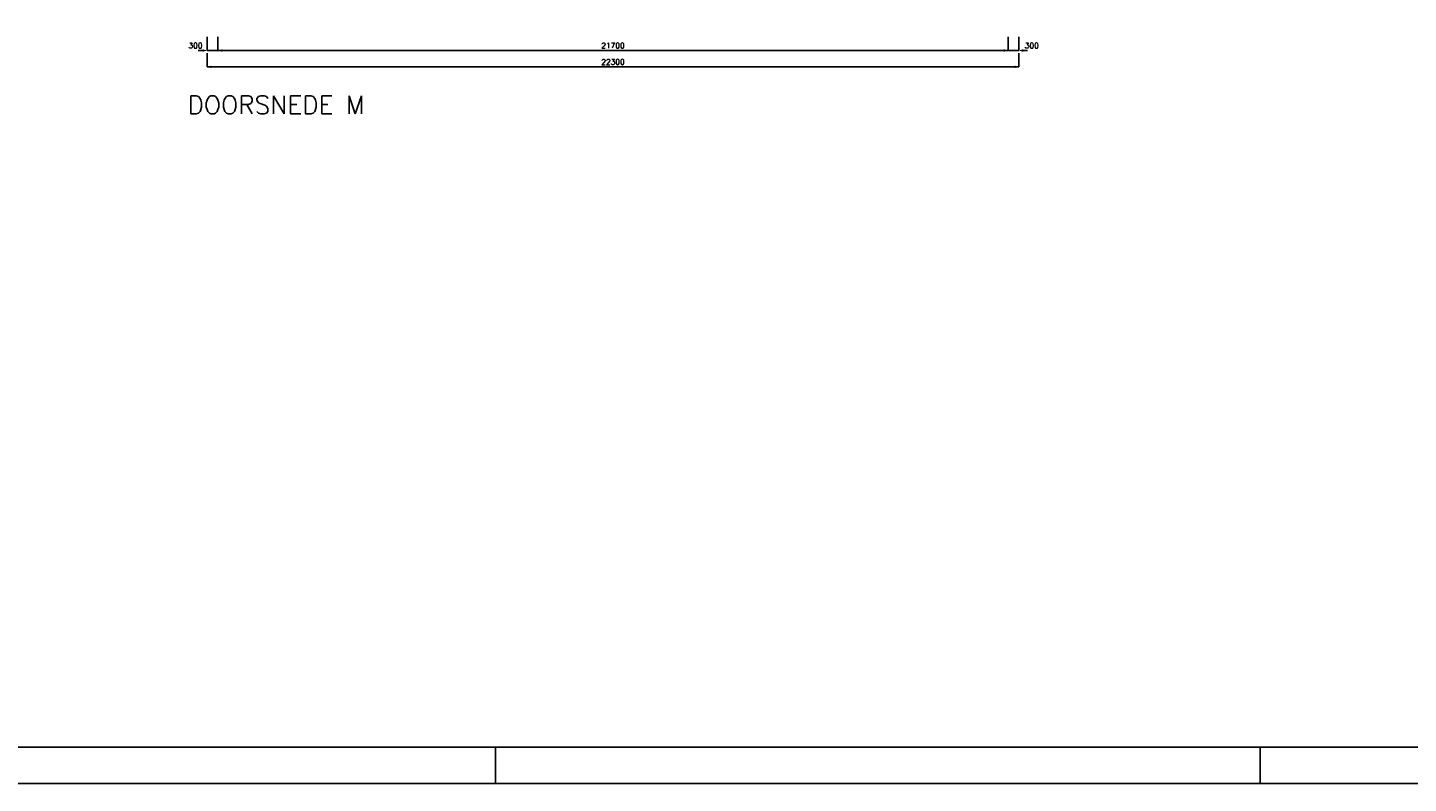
# Model space of a CAD drawing. Extents: x 0 to 118900, y 0 to 84100.
# Tile 24 of 40: x 43050 to 80975, y 0 to 20767. Entities that reach past the tile are written whole.
import ezdxf
from ezdxf.enums import TextEntityAlignment as Align

# ---------------------------------------------------------------- set-up
doc = ezdxf.new("R2010")
doc.units = 0
doc.header["$LTSCALE"] = 60
doc.header["$MEASUREMENT"] = 0
doc.layers.get('0').update_dxf_attribs({"linetype": 'CONTINUOUS'})
for name, color, linetype in [('KADER', 2, 'CONTINUOUS'), ('LAAG50', 1, 'CONTINUOUS'), ('MAAT15', 3, 'CONTINUOUS')]:
    doc.layers.add(name, color=color, linetype=linetype)
doc.styles.add('ROMANS', font='romans')
doc.styles.get("Standard").update_dxf_attribs({"font": 'simplex'})

# ---------------------------------------------------------------- blocks, each defined once
blk = doc.blocks.new('ZUDIMEND')
blk.add_line((-800, 0), (-1600, 0))
at = {"color": 3}
blk.add_solid([(0, 0), (-800, -240), (-800, 240)], dxfattribs=at)
blk = doc.blocks.new('ZUDIMTUS')
at = {"color": 3}
blk.add_solid([(0, 0), (-800, -240), (-800, 240)], dxfattribs=at)

msp = doc.modelspace()

# ---------------------------------------------------------------- linework, layer by layer
at = {"layer": 'KADER', "color": 3}
for p, q in [((55900, 0), (55900, 1000)), ((55900, 0), (55900, 1000)), ((76900, 0), (76900, 1000)), ((76900, 0), (76900, 1000))]:
    msp.add_line(p, q, dxfattribs=at)
msp.add_lwpolyline([(0, 0), (118900, 0), (118900, 0), (118900, 84100), (0, 84100)], close=True, dxfattribs=at)
msp.add_lwpolyline([(0, 0), (118900, 0), (118900, 0), (118900, 84100), (0, 84100)], close=True, dxfattribs=at)
at = {"layer": 'KADER'}
msp.add_lwpolyline([(1000, 1000), (117900, 1000), (117900, 1000), (117900, 83100), (1000, 83100)], close=True, dxfattribs=at)
msp.add_lwpolyline([(1000, 1000), (117900, 1000), (117900, 1000), (117900, 83100), (1000, 83100)], close=True, dxfattribs=at)
at = {"layer": 'MAAT15'}
for p, q in [((47978, 20138), (47978, 20513)), ((48278, 20138), (48278, 20513)), ((69978, 20138), (69978, 20513)), ((70278, 20138), (70278, 20513)), ((47978, 20138), (48278, 20138)), ((48278, 20138), (69978, 20138)), ((69978, 20138), (70278, 20138)), ((47978, 19688), (47978, 20063)), ((70278, 19688), (70278, 20063)), ((47978, 19688), (70278, 19688))]:
    msp.add_line(p, q, dxfattribs=at)

# ---------------------------------------------------------------- block references
at = {"layer": 'MAAT15', "xscale": 0.15, "yscale": 0.15, "zscale": 0.15}
for name, p in [('ZUDIMEND', (47978, 20138)), ('ZUDIMTUS', (69978, 20138)), ('ZUDIMTUS', (70278, 19688))]:
    msp.add_blockref(name, p, dxfattribs=at)
at = {"layer": 'MAAT15', "xscale": 0.15, "yscale": 0.15, "zscale": 0.15, "rotation": 180}
for name, p in [('ZUDIMTUS', (48278, 20138)), ('ZUDIMEND', (70278, 20138)), ('ZUDIMTUS', (47978, 19688))]:
    msp.add_blockref(name, p, dxfattribs=at)

# ---------------------------------------------------------------- texts
at = {"layer": 'LAAG50', "style": 'ROMANS'}
msp.add_text('DOORSNEDE M', height=500, dxfattribs=at).set_placement((47443, 18394))
at = {"layer": 'MAAT15'}
for s, p in [('300', (47663, 20198)), ('21700', (59128, 20198)), ('300', (70630, 20198)), ('22300', (59128, 19748))]:
    msp.add_text(s, height=150, dxfattribs=at).set_placement(p, align=Align.CENTER)

doc.saveas('drawing.dxf')
